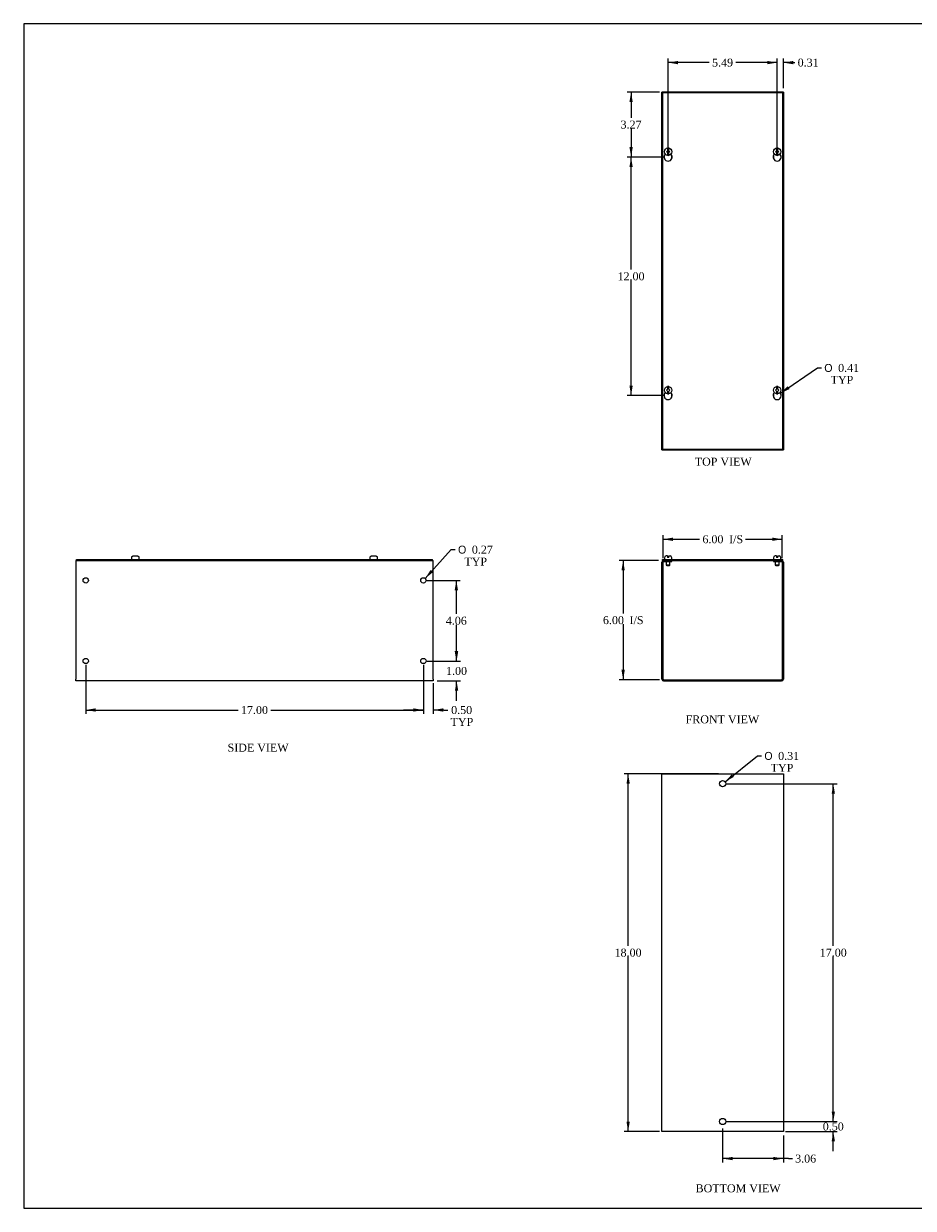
# Model space of a CAD drawing. Header units: inches. Extents: x 0.2 to 89.8, y -0.5 to 59.8.
# Tile 1 of 3: x 0.2 to 45, y 0.2 to 59.8. Entities that reach past the tile are written whole.
import ezdxf
from ezdxf.enums import TextEntityAlignment as Align

# ---------------------------------------------------------------- set-up
doc = ezdxf.new("R2010")
doc.units = ezdxf.units.IN
doc.header["$MEASUREMENT"] = 0
for name, color, linetype in [('COM56306-5', 7, 'Continuous'), ('COM56343-4', 7, 'Continuous'), ('Default', 7, 'Continuous'), ('SCS19515', 7, 'Continuous')]:
    doc.layers.add(name, color=color, linetype=linetype)
doc.styles.add('SEACAD_Solid_Edge_ANSI1_Symbols', font='txt')
doc.styles.add('SEACAD_Times_New_Roman', font='times.ttf')
doc.dimstyles.new('HAMMOND_(STH_-_66x44)', dxfattribs={"dimtxt": 0.4, "dimasz": 0.5, "dimexe": 0.2, "dimexo": 0.2, "dimgap": 0.1, "dimtad": 0, "dimtih": 1, "dimtoh": 1, "dimzin": 0, "dimdsep": 46, "dimtxsty": 'SEACAD_Times_New_Roman', "dimblk1": '_SE_FILLED', "dimblk2": '_SE_FILLED', "dimsah": 1, "dimcen": 0.2, "dimadec": 0, "dimazin": 0, "dimtfac": 0.8, "dimtofl": 0, "dimtmove": 0, "dimatfit": 3, "dimfxl": 1, "dimtolj": 1, "dimtzin": 0, "dimarcsym": 0})

# ---------------------------------------------------------------- blocks, each defined once
blk = doc.blocks.new('SE')
at = {"layer": 'COM56306-5', "color": 7, "linetype": 'Continuous'}
for p, q in [((32.401, 32.82), (38.453, 32.82)), ((32.401, 32.763), (32.401, 32.82)), ((38.453, 32.763), (38.453, 32.82)), ((32.401, 32.763), (32.456, 32.763)), ((32.62, 32.763), (38.234, 32.763)), ((38.398, 32.763), (38.453, 32.763))]:
    blk.add_line(p, q, dxfattribs=at)
at = {"layer": 'COM56343-4', "color": 7, "linetype": 'Continuous'}
for p, q in [((32.37, 26.792), (32.37, 32.677)), ((32.427, 26.792), (32.427, 32.677)), ((32.456, 32.763), (32.62, 32.763)), ((32.456, 32.706), (32.62, 32.706)), ((32.62, 32.706), (32.62, 32.763)), ((32.62, 32.706), (32.87, 32.706)), ((32.87, 32.706), (32.87, 32.763)), ((37.984, 32.763), (37.984, 32.706)), ((37.984, 32.706), (38.234, 32.706)), ((38.234, 32.763), (38.398, 32.763)), ((38.234, 32.706), (38.234, 32.763)), ((38.234, 32.706), (38.398, 32.706)), ((38.427, 32.677), (38.427, 26.792)), ((38.484, 32.677), (38.484, 26.792)), ((32.456, 26.763), (38.398, 26.763)), ((32.456, 26.706), (38.398, 26.706))]:
    blk.add_line(p, q, dxfattribs=at)
for centre, radius, start, end in [((32.456, 32.677), 0.086, 90, 180), ((32.456, 32.677), 0.029, 90, 180), ((38.398, 32.677), 0.086, 0, 90), ((38.398, 32.677), 0.029, 0, 90), ((32.456, 26.792), 0.086, 180, 270), ((32.456, 26.792), 0.029, 180, 270), ((38.398, 26.792), 0.086, 270, 0), ((38.398, 26.792), 0.029, 270, 0)]:
    blk.add_arc(centre, radius, start, end, dxfattribs=at)
at = {"layer": 'SCS19515', "color": 7, "linetype": 'Continuous'}
for p, q in [((32.495, 32.905), (32.495, 32.845)), ((32.652, 32.995), (32.585, 32.995)), ((32.652, 32.995), (32.652, 32.92)), ((32.712, 32.92), (32.652, 32.92)), ((32.712, 32.995), (32.78, 32.995)), ((32.712, 32.92), (32.712, 32.995)), ((32.87, 32.845), (32.87, 32.905)), ((37.984, 32.905), (37.984, 32.845)), ((38.142, 32.995), (38.074, 32.995)), ((38.142, 32.995), (38.142, 32.92)), ((38.202, 32.92), (38.142, 32.92)), ((38.202, 32.995), (38.269, 32.995)), ((38.202, 32.92), (38.202, 32.995)), ((38.359, 32.845), (38.359, 32.905)), ((32.587, 32.706), (32.587, 32.538)), ((32.777, 32.538), (32.587, 32.538)), ((32.587, 32.538), (32.617, 32.508)), ((32.617, 32.508), (32.747, 32.508)), ((32.747, 32.508), (32.777, 32.538)), ((32.777, 32.538), (32.777, 32.706)), ((38.077, 32.706), (38.077, 32.538)), ((38.267, 32.538), (38.077, 32.538)), ((38.077, 32.538), (38.107, 32.508)), ((38.107, 32.508), (38.237, 32.508)), ((38.237, 32.508), (38.267, 32.538)), ((38.267, 32.538), (38.267, 32.706))]:
    blk.add_line(p, q, dxfattribs=at)
for centre, radius, start, end in [((32.585, 32.905), 0.09, 90, 180), ((32.52, 32.845), 0.025, 180, 270), ((32.78, 32.905), 0.09, 0, 90), ((32.845, 32.845), 0.025, 270, 0), ((38.074, 32.905), 0.09, 90, 180), ((38.009, 32.845), 0.025, 180, 270), ((38.269, 32.905), 0.09, 0, 90), ((38.334, 32.845), 0.025, 270, 0)]:
    blk.add_arc(centre, radius, start, end, dxfattribs=at)
blk = doc.blocks.new('SE1')
at = {"layer": 'COM56306-5', "color": 7, "linetype": 'Continuous'}
for p, q in [((32.401, 56.309), (32.401, 38.371)), ((38.453, 56.309), (32.401, 56.309)), ((38.453, 38.371), (38.453, 56.309)), ((32.401, 38.371), (38.453, 38.371))]:
    blk.add_line(p, q, dxfattribs=at)
for centre in [(32.682, 53.068), (38.172, 53.068), (32.682, 41.068), (38.172, 41.068)]:
    blk.add_arc(centre, 0.203, 133.55107, 46.44893, dxfattribs=at)
at = {"layer": 'COM56343-4', "color": 7, "linetype": 'Continuous'}
for p, q in [((32.37, 38.34), (32.37, 56.34)), ((32.456, 56.34), (32.37, 56.34)), ((32.62, 56.34), (32.456, 56.34)), ((38.234, 56.34), (32.62, 56.34)), ((32.62, 56.309), (32.62, 56.34)), ((38.398, 56.34), (38.234, 56.34)), ((38.234, 56.34), (38.234, 56.309)), ((38.484, 56.34), (38.398, 56.34)), ((38.484, 56.34), (38.484, 38.34)), ((32.87, 52.991), (32.87, 53.145)), ((37.984, 53.145), (37.984, 52.991)), ((32.87, 40.991), (32.87, 41.145)), ((37.984, 41.145), (37.984, 40.991)), ((32.37, 38.34), (32.456, 38.34)), ((32.456, 38.34), (32.62, 38.34)), ((32.62, 38.34), (32.62, 38.371)), ((32.62, 38.34), (38.234, 38.34)), ((38.234, 38.371), (38.234, 38.34)), ((38.234, 38.34), (38.398, 38.34)), ((38.398, 38.34), (38.484, 38.34))]:
    blk.add_line(p, q, dxfattribs=at)
at = {"layer": 'SCS19515', "color": 7, "linetype": 'Continuous'}
for p, q in [((32.603, 53.34), (32.652, 53.389)), ((32.652, 53.291), (32.603, 53.34)), ((32.652, 53.524), (32.652, 53.433)), ((32.652, 53.433), (32.652, 53.389)), ((32.652, 53.291), (32.652, 53.247)), ((32.652, 53.247), (32.652, 53.156)), ((32.712, 53.433), (32.712, 53.524)), ((32.712, 53.389), (32.712, 53.433)), ((32.712, 53.389), (32.762, 53.34)), ((32.762, 53.34), (32.712, 53.291)), ((32.712, 53.247), (32.712, 53.291)), ((32.712, 53.156), (32.712, 53.247)), ((38.093, 53.34), (38.142, 53.389)), ((38.142, 53.291), (38.093, 53.34)), ((38.142, 53.524), (38.142, 53.433)), ((38.142, 53.433), (38.142, 53.389)), ((38.142, 53.291), (38.142, 53.247)), ((38.142, 53.247), (38.142, 53.156)), ((38.202, 53.433), (38.202, 53.524)), ((38.202, 53.389), (38.202, 53.433)), ((38.202, 53.389), (38.251, 53.34)), ((38.251, 53.34), (38.202, 53.291)), ((38.202, 53.247), (38.202, 53.291)), ((38.202, 53.156), (38.202, 53.247)), ((32.603, 41.34), (32.652, 41.389)), ((32.652, 41.291), (32.603, 41.34)), ((32.652, 41.524), (32.652, 41.433)), ((32.652, 41.433), (32.652, 41.389)), ((32.652, 41.291), (32.652, 41.247)), ((32.652, 41.247), (32.652, 41.156)), ((32.712, 41.433), (32.712, 41.524)), ((32.712, 41.389), (32.712, 41.433)), ((32.712, 41.389), (32.762, 41.34)), ((32.762, 41.34), (32.712, 41.291)), ((32.712, 41.247), (32.712, 41.291)), ((32.712, 41.156), (32.712, 41.247)), ((38.093, 41.34), (38.142, 41.389)), ((38.142, 41.291), (38.093, 41.34)), ((38.142, 41.524), (38.142, 41.433)), ((38.142, 41.433), (38.142, 41.389)), ((38.142, 41.291), (38.142, 41.247)), ((38.142, 41.247), (38.142, 41.156)), ((38.202, 41.433), (38.202, 41.524)), ((38.202, 41.389), (38.202, 41.433)), ((38.202, 41.389), (38.251, 41.34)), ((38.251, 41.34), (38.202, 41.291)), ((38.202, 41.247), (38.202, 41.291)), ((38.202, 41.156), (38.202, 41.247))]:
    blk.add_line(p, q, dxfattribs=at)
for centre in [(32.682, 53.34), (38.172, 53.34), (32.682, 41.34), (38.172, 41.34)]:
    blk.add_circle(centre, 0.187, dxfattribs=at)
for centre, start, end in [((32.682, 53.34), 80.73033, 99.26967), ((32.682, 53.34), 260.73033, 279.26967), ((38.172, 53.34), 80.73033, 99.26967), ((38.172, 53.34), 260.73033, 279.26967), ((32.682, 41.34), 80.73033, 99.26967), ((32.682, 41.34), 260.73033, 279.26967), ((38.172, 41.34), 80.73033, 99.26967), ((38.172, 41.34), 260.73033, 279.26967)]:
    blk.add_arc(centre, 0.186, start, end, dxfattribs=at)
blk = doc.blocks.new('SE2')
at = {"layer": 'COM56343-4', "color": 7, "linetype": 'Continuous'}
for p, q in [((32.37, 22.029), (32.456, 22.029)), ((32.37, 4.029), (32.37, 22.029)), ((32.456, 22.029), (38.398, 22.029)), ((38.398, 22.029), (38.484, 22.029)), ((38.484, 22.029), (38.484, 4.029)), ((32.456, 4.029), (32.37, 4.029)), ((38.398, 4.029), (32.456, 4.029)), ((38.484, 4.029), (38.398, 4.029))]:
    blk.add_line(p, q, dxfattribs=at)
for centre in [(35.427, 21.529), (35.427, 4.529)]:
    blk.add_circle(centre, 0.156, dxfattribs=at)
blk = doc.blocks.new('SE4')
at = {"layer": 'COM56306-5', "color": 7, "linetype": 'Continuous'}
for p, q in [((2.891, 32.82), (20.828, 32.82)), ((2.891, 32.763), (2.891, 32.82)), ((20.828, 32.763), (20.828, 32.82)), ((2.891, 32.763), (20.828, 32.763))]:
    blk.add_line(p, q, dxfattribs=at)
at = {"layer": 'COM56343-4', "color": 7, "linetype": 'Continuous'}
for p, q in [((2.86, 32.763), (2.891, 32.763)), ((2.86, 32.763), (2.86, 32.677)), ((2.86, 32.677), (2.86, 26.792)), ((20.828, 32.763), (20.86, 32.763)), ((20.86, 32.677), (20.86, 32.763)), ((20.86, 26.792), (20.86, 32.677)), ((2.86, 26.706), (2.86, 26.792)), ((20.86, 26.706), (2.86, 26.706)), ((20.86, 26.792), (20.86, 26.706))]:
    blk.add_line(p, q, dxfattribs=at)
for centre in [(3.36, 31.763), (20.36, 31.763), (3.36, 27.706), (20.36, 27.706)]:
    blk.add_circle(centre, 0.133, dxfattribs=at)
at = {"layer": 'SCS19515', "color": 7, "linetype": 'Continuous'}
for p, q in [((5.672, 32.905), (5.672, 32.845)), ((5.676, 32.92), (5.673, 32.92)), ((5.767, 32.995), (5.952, 32.995)), ((6.044, 32.92), (6.046, 32.92)), ((6.047, 32.845), (6.047, 32.905)), ((17.672, 32.905), (17.672, 32.845)), ((17.676, 32.92), (17.673, 32.92)), ((17.767, 32.995), (17.952, 32.995)), ((18.044, 32.92), (18.046, 32.92)), ((18.047, 32.845), (18.047, 32.905))]:
    blk.add_line(p, q, dxfattribs=at)
for centre, radius, start, end in [((5.762, 32.905), 0.09, 170.40593, 180), ((5.697, 32.845), 0.025, 180, 270), ((6.022, 32.845), 0.025, 270, 0), ((5.957, 32.905), 0.09, 0, 9.59407), ((17.762, 32.905), 0.09, 170.40593, 180), ((17.697, 32.845), 0.025, 180, 270), ((18.022, 32.845), 0.025, 270, 0), ((17.957, 32.905), 0.09, 0, 9.59407)]:
    blk.add_arc(centre, radius, start, end, dxfattribs=at)
for points in [[(5.676, 32.92), (5.677, 32.926), (5.678, 32.931), (5.682, 32.941), (5.684, 32.946), (5.69, 32.955), (5.693, 32.959), (5.7, 32.968), (5.703, 32.971), (5.712, 32.978), (5.716, 32.981), (5.726, 32.986), (5.73, 32.988), (5.741, 32.992), (5.746, 32.993), (5.756, 32.995), (5.762, 32.995), (5.767, 32.995)], [(5.952, 32.995), (5.958, 32.995), (5.963, 32.995), (5.974, 32.993), (5.979, 32.992), (5.989, 32.988), (5.994, 32.986), (6.003, 32.981), (6.008, 32.978), (6.016, 32.971), (6.02, 32.968), (6.027, 32.959), (6.03, 32.955), (6.035, 32.946), (6.038, 32.941), (6.041, 32.931), (6.043, 32.926), (6.044, 32.92)], [(17.676, 32.92), (17.677, 32.926), (17.678, 32.931), (17.682, 32.941), (17.684, 32.946), (17.69, 32.955), (17.693, 32.959), (17.7, 32.968), (17.703, 32.971), (17.712, 32.978), (17.716, 32.981), (17.726, 32.986), (17.73, 32.988), (17.741, 32.992), (17.746, 32.993), (17.756, 32.995), (17.762, 32.995), (17.767, 32.995)], [(17.952, 32.995), (17.958, 32.995), (17.963, 32.995), (17.974, 32.993), (17.979, 32.992), (17.989, 32.988), (17.994, 32.986), (18.003, 32.981), (18.008, 32.978), (18.016, 32.971), (18.02, 32.968), (18.027, 32.959), (18.03, 32.955), (18.035, 32.946), (18.038, 32.941), (18.041, 32.931), (18.043, 32.926), (18.044, 32.92)]]:
    blk.add_open_spline(points, degree=3, knots=[0, 0, 0, 0, 0.125, 0.125, 0.25, 0.25, 0.375, 0.375, 0.5, 0.5, 0.625, 0.625, 0.75, 0.75, 0.875, 0.875, 1, 1, 1, 1], dxfattribs=at)
blk = doc.blocks.new('DMBLK1')
at = {"layer": 'Default', "linetype": 'Continuous', "transparency": 16777216}
for points in [[(32.927, 33.917), (32.427, 33.834), (32.927, 33.75)], [(37.927, 33.917), (37.927, 33.75), (38.427, 33.834)]]:
    blk.add_hatch(color=7, dxfattribs=at).paths.add_polyline_path(points)
at = {"layer": 'Default', "color": 7, "linetype": 'Continuous', "transparency": 16777216}
for p, q in [((32.427, 32.877), (32.427, 34.034)), ((38.427, 32.877), (38.427, 34.034)), ((32.427, 33.834), (34.27, 33.834)), ((36.584, 33.834), (38.427, 33.834))]:
    blk.add_line(p, q, dxfattribs=at)
at = {"layer": 'Default', "color": 7, "linetype": 'Continuous', "transparency": 16777216, "style": 'SEACAD_Times_New_Roman'}
for s, p in [('6.00', (34.41, 34.034)), ('I/S', (35.752, 34.034))]:
    blk.add_text(s, height=0.4, dxfattribs=at).set_placement(p, align=Align.TOP_LEFT)
blk = doc.blocks.new('_SE_FILLED')
at = {"color": 0}
blk.add_line((0, 0), (-1, 0), dxfattribs=at)
blk.add_solid([(0, 0), (-1, -0.1665), (-1, 0.1665), (0, 0)], dxfattribs=at)
blk = doc.blocks.new('DMBLK2')
at = {"layer": 'Default', "linetype": 'Continuous', "transparency": 16777216}
for points in [[(30.335, 32.263), (30.501, 32.263), (30.418, 32.763)], [(30.335, 27.263), (30.418, 26.763), (30.501, 27.263)]]:
    blk.add_hatch(color=7, dxfattribs=at).paths.add_polyline_path(points)
at = {"layer": 'Default', "color": 7, "linetype": 'Continuous', "transparency": 16777216}
for p, q in [((32.201, 32.763), (30.218, 32.763)), ((30.418, 32.763), (30.418, 30.103)), ((30.418, 29.563), (30.418, 26.763)), ((32.256, 26.763), (30.218, 26.763))]:
    blk.add_line(p, q, dxfattribs=at)
at = {"layer": 'Default', "color": 7, "linetype": 'Continuous', "transparency": 16777216, "style": 'SEACAD_Times_New_Roman'}
for s, p in [('6.00', (29.401, 29.963)), ('I/S', (30.743, 29.963))]:
    blk.add_text(s, height=0.4, dxfattribs=at).set_placement(p, align=Align.TOP_LEFT)
blk = doc.blocks.new('DMBLK3')
at = {"layer": 'Default', "linetype": 'Continuous', "transparency": 16777216}
for points in [[(30.587, 21.529), (30.754, 21.529), (30.67, 22.029)], [(30.587, 4.529), (30.67, 4.029), (30.754, 4.529)]]:
    blk.add_hatch(color=7, dxfattribs=at).paths.add_polyline_path(points)
at = {"layer": 'Default', "color": 7, "linetype": 'Continuous', "transparency": 16777216}
for p, q in [((35.227, 22.029), (30.47, 22.029)), ((30.67, 13.369), (30.67, 22.029)), ((30.67, 4.029), (30.67, 12.829)), ((32.256, 4.029), (30.47, 4.029))]:
    blk.add_line(p, q, dxfattribs=at)
at = {"layer": 'Default', "color": 7, "linetype": 'Continuous', "transparency": 16777216, "style": 'SEACAD_Times_New_Roman'}
blk.add_text('18.00', height=0.4, dxfattribs=at).set_placement((29.988, 13.229), align=Align.TOP_LEFT)
blk = doc.blocks.new('DMBLK4')
at = {"layer": 'Default', "linetype": 'Continuous', "transparency": 16777216}
for points in [[(41.083, 5.029), (40.916, 5.029), (41, 4.529)], [(41.083, 3.529), (41, 4.029), (40.916, 3.529)]]:
    blk.add_hatch(color=7, dxfattribs=at).paths.add_polyline_path(points)
at = {"layer": 'Default', "color": 7, "linetype": 'Continuous', "transparency": 16777216}
for p, q in [((41, 4.529), (41, 5.529)), ((35.627, 4.529), (41.2, 4.529)), ((38.598, 4.029), (41.2, 4.029)), ((41, 3.029), (41, 4.029))]:
    blk.add_line(p, q, dxfattribs=at)
at = {"layer": 'Default', "color": 7, "linetype": 'Continuous', "transparency": 16777216, "style": 'SEACAD_Times_New_Roman'}
blk.add_text('0.50', height=0.4, dxfattribs=at).set_placement((40.469, 4.479), align=Align.TOP_LEFT)
blk = doc.blocks.new('DMBLK5')
at = {"layer": 'Default', "linetype": 'Continuous', "transparency": 16777216}
for points in [[(41.083, 21.029), (41, 21.529), (40.916, 21.029)], [(41.083, 5.029), (40.916, 5.029), (41, 4.529)]]:
    blk.add_hatch(color=7, dxfattribs=at).paths.add_polyline_path(points)
at = {"layer": 'Default', "color": 7, "linetype": 'Continuous', "transparency": 16777216}
for p, q in [((35.627, 21.529), (41.2, 21.529)), ((41, 13.369), (41, 21.529)), ((41, 4.529), (41, 12.829)), ((35.627, 4.529), (41.2, 4.529))]:
    blk.add_line(p, q, dxfattribs=at)
at = {"layer": 'Default', "color": 7, "linetype": 'Continuous', "transparency": 16777216, "style": 'SEACAD_Times_New_Roman'}
blk.add_text('17.00', height=0.4, dxfattribs=at).set_placement((40.317, 13.229), align=Align.TOP_LEFT)
blk = doc.blocks.new('DMBLK6')
at = {"layer": 'Default', "linetype": 'Continuous', "transparency": 16777216}
for points in [[(35.927, 2.581), (35.927, 2.747), (35.427, 2.664)], [(37.984, 2.581), (38.484, 2.664), (37.984, 2.747)]]:
    blk.add_hatch(color=7, dxfattribs=at).paths.add_polyline_path(points)
at = {"layer": 'Default', "color": 7, "linetype": 'Continuous', "transparency": 16777216}
for p, q in [((35.427, 4.172), (35.427, 2.464)), ((38.484, 3.829), (38.484, 2.464)), ((38.739, 2.664), (35.427, 2.664)), ((38.739, 2.664), (38.939, 2.664))]:
    blk.add_line(p, q, dxfattribs=at)
at = {"layer": 'Default', "color": 7, "linetype": 'Continuous', "transparency": 16777216, "style": 'SEACAD_Times_New_Roman'}
blk.add_text('3.06', height=0.4, dxfattribs=at).set_placement((39.079, 2.864), align=Align.TOP_LEFT)
blk = doc.blocks.new('DMBLK7')
at = {"layer": 'Default', "linetype": 'Continuous', "transparency": 16777216}
for points in [[(30.736, 55.84), (30.902, 55.84), (30.819, 56.34)], [(30.736, 53.568), (30.819, 53.068), (30.902, 53.568)]]:
    blk.add_hatch(color=7, dxfattribs=at).paths.add_polyline_path(points)
at = {"layer": 'Default', "color": 7, "linetype": 'Continuous', "transparency": 16777216}
for p, q in [((32.256, 56.34), (30.619, 56.34)), ((30.819, 56.34), (30.819, 55.044)), ((30.819, 54.504), (30.819, 53.068)), ((32.482, 53.068), (30.619, 53.068))]:
    blk.add_line(p, q, dxfattribs=at)
at = {"layer": 'Default', "color": 7, "linetype": 'Continuous', "transparency": 16777216, "style": 'SEACAD_Times_New_Roman'}
blk.add_text('3.27', height=0.4, dxfattribs=at).set_placement((30.288, 54.904), align=Align.TOP_LEFT)
blk = doc.blocks.new('DMBLK8')
at = {"layer": 'Default', "linetype": 'Continuous', "transparency": 16777216}
for points in [[(30.736, 52.568), (30.902, 52.568), (30.819, 53.068)], [(30.736, 41.568), (30.819, 41.068), (30.902, 41.568)]]:
    blk.add_hatch(color=7, dxfattribs=at).paths.add_polyline_path(points)
at = {"layer": 'Default', "color": 7, "linetype": 'Continuous', "transparency": 16777216}
for p, q in [((32.482, 53.068), (30.619, 53.068)), ((30.819, 47.408), (30.819, 53.068)), ((30.819, 41.068), (30.819, 46.868)), ((32.482, 41.068), (30.619, 41.068))]:
    blk.add_line(p, q, dxfattribs=at)
at = {"layer": 'Default', "color": 7, "linetype": 'Continuous', "transparency": 16777216, "style": 'SEACAD_Times_New_Roman'}
blk.add_text('12.00', height=0.4, dxfattribs=at).set_placement((30.137, 47.268), align=Align.TOP_LEFT)
blk = doc.blocks.new('DMBLK9')
at = {"layer": 'Default', "linetype": 'Continuous', "transparency": 16777216}
for points in [[(37.672, 57.907), (37.672, 57.74), (38.172, 57.824)], [(38.984, 57.907), (38.484, 57.824), (38.984, 57.74)]]:
    blk.add_hatch(color=7, dxfattribs=at).paths.add_polyline_path(points)
at = {"layer": 'Default', "color": 7, "linetype": 'Continuous', "transparency": 16777216}
for p, q in [((38.172, 53.268), (38.172, 58.024)), ((38.484, 56.54), (38.484, 58.024)), ((38.172, 57.824), (37.172, 57.824)), ((38.865, 57.824), (38.484, 57.824)), ((38.865, 57.824), (39.065, 57.824))]:
    blk.add_line(p, q, dxfattribs=at)
at = {"layer": 'Default', "color": 7, "linetype": 'Continuous', "transparency": 16777216, "style": 'SEACAD_Times_New_Roman'}
blk.add_text('0.31', height=0.4, dxfattribs=at).set_placement((39.205, 58.024), align=Align.TOP_LEFT)
blk = doc.blocks.new('DMBLK10')
at = {"layer": 'Default', "linetype": 'Continuous', "transparency": 16777216}
for points in [[(33.182, 57.907), (32.682, 57.824), (33.182, 57.74)], [(37.672, 57.907), (37.672, 57.74), (38.172, 57.824)]]:
    blk.add_hatch(color=7, dxfattribs=at).paths.add_polyline_path(points)
at = {"layer": 'Default', "color": 7, "linetype": 'Continuous', "transparency": 16777216}
for p, q in [((32.682, 53.268), (32.682, 58.024)), ((38.172, 53.268), (38.172, 58.024)), ((34.756, 57.824), (32.682, 57.824)), ((38.172, 57.824), (36.098, 57.824))]:
    blk.add_line(p, q, dxfattribs=at)
at = {"layer": 'Default', "color": 7, "linetype": 'Continuous', "transparency": 16777216, "style": 'SEACAD_Times_New_Roman'}
blk.add_text('5.49', height=0.4, dxfattribs=at).set_placement((34.896, 58.024), align=Align.TOP_LEFT)
blk = doc.blocks.new('DMBLK11')
at = {"layer": 'Default', "linetype": 'Continuous', "transparency": 16777216}
blk.add_hatch(color=7, dxfattribs=at).paths.add_polyline_path([(38.705, 41.533), (38.339, 41.182), (38.799, 41.396)])
at = {"layer": 'Default', "color": 7, "linetype": 'Continuous', "transparency": 16777216}
for p, q in [((38.339, 41.182), (40.205, 42.457)), ((40.205, 42.457), (40.405, 42.457))]:
    blk.add_line(p, q, dxfattribs=at)
for s, style, p in [('O', 'SEACAD_Solid_Edge_ANSI1_Symbols', (40.545, 42.657)), ('0.41', 'SEACAD_Times_New_Roman', (41.242, 42.657)), ('TYP', 'SEACAD_Times_New_Roman', (40.865, 42.057))]:
    blk.add_text(s, height=0.4, dxfattribs=dict(at, style=style)).set_placement(p, align=Align.TOP_LEFT)
blk = doc.blocks.new('DMBLK12')
at = {"layer": 'Default', "linetype": 'Continuous', "transparency": 16777216}
blk.add_hatch(color=7, dxfattribs=at).paths.add_polyline_path([(35.889, 22.003), (35.549, 21.626), (35.992, 21.872)])
at = {"layer": 'Default', "color": 7, "linetype": 'Continuous', "transparency": 16777216}
for p, q in [((35.549, 21.626), (37.187, 22.93)), ((37.187, 22.93), (37.387, 22.93))]:
    blk.add_line(p, q, dxfattribs=at)
for s, style, p in [('O', 'SEACAD_Solid_Edge_ANSI1_Symbols', (37.527, 23.13)), ('0.31', 'SEACAD_Times_New_Roman', (38.223, 23.13)), ('TYP', 'SEACAD_Times_New_Roman', (37.847, 22.53))]:
    blk.add_text(s, height=0.4, dxfattribs=dict(at, style=style)).set_placement(p, align=Align.TOP_LEFT)
blk = doc.blocks.new('DMBLK13')
at = {"layer": 'Default', "linetype": 'Continuous', "transparency": 16777216}
for points in [[(19.86, 25.157), (20.36, 25.24), (19.86, 25.323)], [(21.36, 25.157), (21.36, 25.323), (20.86, 25.24)]]:
    blk.add_hatch(color=7, dxfattribs=at).paths.add_polyline_path(points)
at = {"layer": 'Default', "color": 7, "linetype": 'Continuous', "transparency": 16777216}
for p, q in [((20.36, 27.506), (20.36, 25.04)), ((20.86, 26.592), (20.86, 25.04)), ((20.36, 25.24), (19.36, 25.24)), ((21.391, 25.24), (20.86, 25.24)), ((21.391, 25.24), (21.591, 25.24))]:
    blk.add_line(p, q, dxfattribs=at)
at = {"layer": 'Default', "color": 7, "linetype": 'Continuous', "transparency": 16777216, "style": 'SEACAD_Times_New_Roman'}
for s, p in [('0.50', (21.759, 25.44)), ('TYP', (21.731, 24.84))]:
    blk.add_text(s, height=0.4, dxfattribs=at).set_placement(p, align=Align.TOP_LEFT)
blk = doc.blocks.new('DMBLK14')
at = {"layer": 'Default', "linetype": 'Continuous', "transparency": 16777216}
for points in [[(22.116, 28.206), (21.95, 28.206), (22.033, 27.706)], [(22.116, 26.206), (22.033, 26.706), (21.95, 26.206)]]:
    blk.add_hatch(color=7, dxfattribs=at).paths.add_polyline_path(points)
at = {"layer": 'Default', "color": 7, "linetype": 'Continuous', "transparency": 16777216}
for p, q in [((22.033, 27.706), (22.033, 28.706)), ((20.56, 27.706), (22.233, 27.706)), ((21.06, 26.706), (22.233, 26.706)), ((22.033, 25.706), (22.033, 26.706))]:
    blk.add_line(p, q, dxfattribs=at)
at = {"layer": 'Default', "color": 7, "linetype": 'Continuous', "transparency": 16777216, "style": 'SEACAD_Times_New_Roman'}
blk.add_text('1.00', height=0.4, dxfattribs=at).set_placement((21.502, 27.406), align=Align.TOP_LEFT)
blk = doc.blocks.new('DMBLK19')
at = {"layer": 'Default', "linetype": 'Continuous', "transparency": 16777216}
for points in [[(22.104, 31.263), (22.021, 31.763), (21.937, 31.263)], [(22.104, 28.206), (21.937, 28.206), (22.021, 27.706)]]:
    blk.add_hatch(color=7, dxfattribs=at).paths.add_polyline_path(points)
at = {"layer": 'Default', "color": 7, "linetype": 'Continuous', "transparency": 16777216}
for p, q in [((20.56, 31.763), (22.221, 31.763)), ((22.021, 30.075), (22.021, 31.763)), ((22.021, 27.706), (22.021, 29.535)), ((20.56, 27.706), (22.221, 27.706))]:
    blk.add_line(p, q, dxfattribs=at)
at = {"layer": 'Default', "color": 7, "linetype": 'Continuous', "transparency": 16777216, "style": 'SEACAD_Times_New_Roman'}
blk.add_text('4.06', height=0.4, dxfattribs=at).set_placement((21.49, 29.935), align=Align.TOP_LEFT)
blk = doc.blocks.new('DMBLK20')
at = {"layer": 'Default', "linetype": 'Continuous', "transparency": 16777216}
blk.add_hatch(color=7, dxfattribs=at).paths.add_polyline_path([(20.724, 32.288), (20.449, 31.862), (20.847, 32.176)])
at = {"layer": 'Default', "color": 7, "linetype": 'Continuous', "transparency": 16777216}
for p, q in [((20.449, 31.862), (21.766, 33.311)), ((21.766, 33.311), (21.966, 33.311))]:
    blk.add_line(p, q, dxfattribs=at)
for s, style, p in [('O', 'SEACAD_Solid_Edge_ANSI1_Symbols', (22.106, 33.511)), ('0.27', 'SEACAD_Times_New_Roman', (22.802, 33.511)), ('TYP', 'SEACAD_Times_New_Roman', (22.426, 32.911))]:
    blk.add_text(s, height=0.4, dxfattribs=dict(at, style=style)).set_placement(p, align=Align.TOP_LEFT)
blk = doc.blocks.new('DMBLK21')
at = {"layer": 'Default', "linetype": 'Continuous', "transparency": 16777216}
for points in [[(3.86, 25.157), (3.86, 25.323), (3.36, 25.24)], [(19.86, 25.157), (20.36, 25.24), (19.86, 25.323)]]:
    blk.add_hatch(color=7, dxfattribs=at).paths.add_polyline_path(points)
at = {"layer": 'Default', "color": 7, "linetype": 'Continuous', "transparency": 16777216}
for p, q in [((3.36, 27.506), (3.36, 25.04)), ((20.36, 27.506), (20.36, 25.04)), ((3.36, 25.24), (11.037, 25.24)), ((12.682, 25.24), (20.36, 25.24))]:
    blk.add_line(p, q, dxfattribs=at)
at = {"layer": 'Default', "color": 7, "linetype": 'Continuous', "transparency": 16777216, "style": 'SEACAD_Times_New_Roman'}
blk.add_text('17.00', height=0.4, dxfattribs=at).set_placement((11.177, 25.44), align=Align.TOP_LEFT)
blk = doc.blocks.new('BORDER')
at = {"layer": 'Default', "color": 7, "linetype": 'Continuous'}
for p, q in [((0, 27.86), (-41.86, 27.86)), ((-41.86, 27.86), (-41.86, 0)), ((-41.86, 0), (0, 0))]:
    blk.add_line(p, q, dxfattribs=at)

msp = doc.modelspace()

# ---------------------------------------------------------------- block references
at = {"layer": 'Default', "color": 7, "xscale": 2.14, "yscale": 2.14, "zscale": 2.14}
msp.add_blockref('BORDER', (89.818, 0.161), dxfattribs=at)
at = {"layer": 'Default'}
for name in ['SE1', 'SE4', 'SE', 'SE2']:
    msp.add_blockref(name, (0, 0), dxfattribs=at)

# ---------------------------------------------------------------- texts
at = {"layer": 'Default', "color": 7, "linetype": 'Continuous', "style": 'SEACAD_Times_New_Roman'}
for s, p in [('TOP VIEW', (34.024, 37.94)), ('FRONT VIEW', (33.563, 24.971)), ('SIDE VIEW', (10.504, 23.544)), ('BOTTOM VIEW', (34.068, 1.368))]:
    msp.add_text(s, height=0.4, dxfattribs=at).set_placement(p, align=Align.TOP_LEFT)

# ---------------------------------------------------------------- dimensions: what is measured, and where the dimension line sits
at = {"layer": 'Default', "color": 7, "linetype": 'Continuous'}
dim = msp.add_linear_dim(base=(32.682, 57.824), p1=(38.172, 53.068), p2=(32.682, 53.068), text='\\A1;<>', dimstyle='HAMMOND_(STH_-_66x44)', dxfattribs=at)
dim.commit()
dim.dimension.update_dxf_attribs({"geometry": 'DMBLK10', "text_midpoint": (35.427, 57.824), "dimtype": 160})
for base, p1, p2, text, picture, middle in [((38.172, 57.824), (38.484, 56.34), (38.172, 53.068), '\\A1;<>', 'DMBLK9', (39.065, 57.824)), ((20.36, 25.24), (20.86, 26.792), (20.36, 27.706), '\\A1;<>\\PTYP', 'DMBLK13', (21.591, 25.24)), ((35.427, 2.664), (38.484, 4.029), (35.427, 4.372), '\\A1;<>', 'DMBLK6', (38.939, 2.664))]:
    dim = msp.add_linear_dim(base=base, p1=p1, p2=p2, text=text, dimstyle='HAMMOND_(STH_-_66x44)', override={"dimtmove": 1}, dxfattribs=at)
    dim.commit()
    dim.dimension.update_dxf_attribs({"geometry": picture, "text_midpoint": middle, "dimtype": 160})
for base, p1, p2, angle, text, picture, middle, dimtype in [((30.819, 53.068), (32.456, 56.34), (32.682, 53.068), 90, '\\A1;<>', 'DMBLK7', (30.819, 54.704), 160), ((30.819, 41.068), (32.682, 41.068), (32.682, 53.068), 90, '\\A1;<>', 'DMBLK8', (30.819, 47.068), 161), ((32.427, 33.834), (32.427, 32.677), (38.427, 32.677), 0, '\\A1;<> I/S', 'DMBLK1', (35.427, 33.834), 161), ((30.418, 26.763), (38.453, 32.763), (38.398, 26.763), 90, '\\A1;<> I/S', 'DMBLK2', (30.418, 29.763), 160), ((22.021, 27.706), (20.36, 27.706), (20.36, 31.763), 90, '\\A1;<>', 'DMBLK19', (22.021, 29.735), 161), ((22.033, 27.706), (20.86, 26.706), (20.36, 27.706), 90, '\\A1;<>', 'DMBLK14', (22.033, 27.206), 160), ((3.36, 25.24), (3.36, 27.706), (20.36, 27.706), 0, '\\A1;<>', 'DMBLK21', (11.86, 25.24), 161), ((30.67, 22.029), (32.456, 4.029), (35.427, 22.029), 90, '\\A1;<>', 'DMBLK3', (30.67, 13.029), 160), ((41, 4.529), (35.427, 4.529), (35.427, 21.529), 90, '\\A1;<>', 'DMBLK5', (41, 13.029), 161), ((41, 4.529), (38.398, 4.029), (35.427, 4.529), 90, '\\A1;<>', 'DMBLK4', (41, 4.279), 160)]:
    dim = msp.add_linear_dim(base=base, p1=p1, p2=p2, angle=angle, text=text, dimstyle='HAMMOND_(STH_-_66x44)', dxfattribs=at)
    dim.commit()
    dim.dimension.update_dxf_attribs({"geometry": picture, "text_midpoint": middle, "dimtype": dimtype})
for p1, p2, picture, middle in [((38.004, 40.953), (38.339, 41.182), 'DMBLK11', (40.405, 42.457)), ((20.27, 31.665), (20.449, 31.862), 'DMBLK20', (21.966, 33.311)), ((35.305, 21.431), (35.549, 21.626), 'DMBLK12', (37.387, 22.93))]:
    dim = msp.add_diameter_dim_2p(p1=p1, p2=p2, text='\\A1;<>\\PTYP', dimstyle='HAMMOND_(STH_-_66x44)', dxfattribs=at)
    dim.commit()
    dim.dimension.update_dxf_attribs({"geometry": picture, "text_midpoint": middle, "dimtype": 163})

doc.saveas('drawing.dxf')
